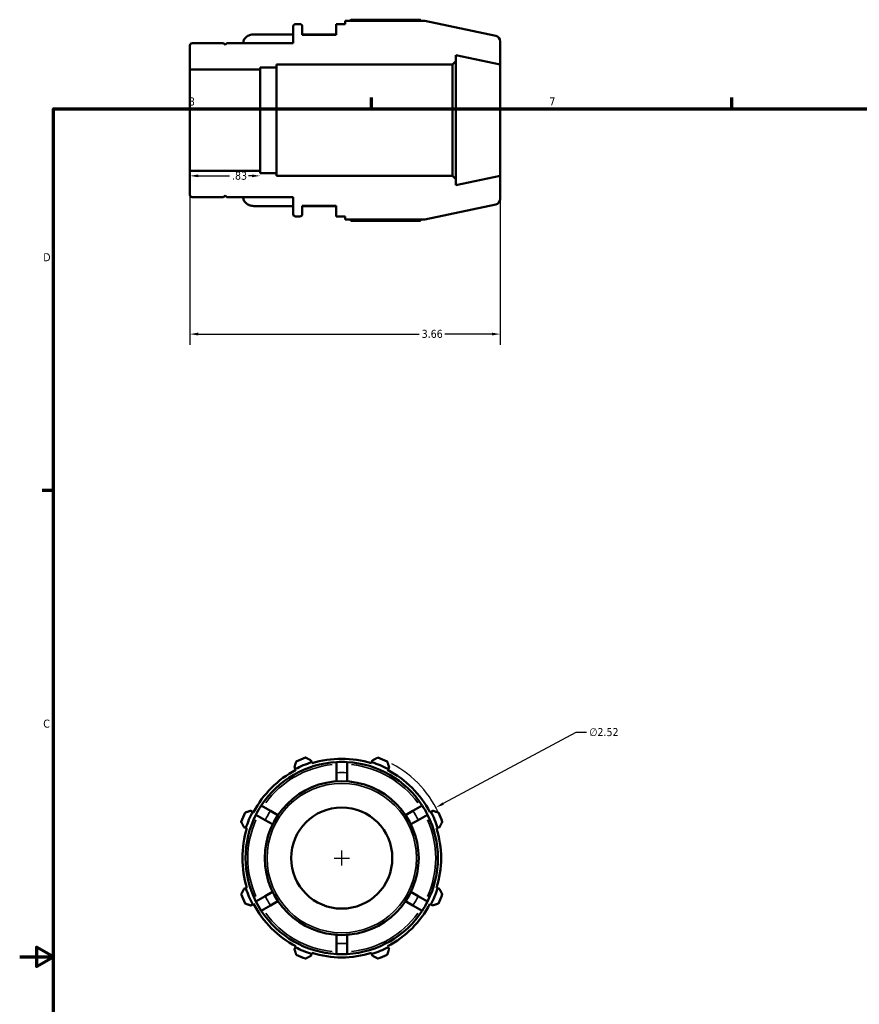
# Model space of a CAD drawing. Header units: inches. Extents: x -1.8 to 36.8, y -1.2 to 25.6.
# Tile 2 of 5: x 0.1 to 10, y 10.4 to 22.1. Entities that reach past the tile are written whole.
import ezdxf

# ---------------------------------------------------------------- set-up
doc = ezdxf.new("R2010")
doc.units = ezdxf.units.IN
doc.header["$MEASUREMENT"] = 0
for name, color, linetype, lineweight in [('Border (ANSI)', 7, 'Continuous', 70), ('Dimension (ANSI)', 7, 'Continuous', 25), ('Visible (ANSI)', 7, 'Continuous', 50), ('Visible Narrow (ANSI)', 7, 'Continuous', 35)]:
    doc.layers.add(name, color=color, linetype=linetype, lineweight=lineweight)
doc.styles.add('Note Text (ANSI)', font='tahoma.ttf')
doc.dimstyles.new('Default (ANSI)', dxfattribs={"dimtxt": 0.094488, "dimasz": 0.098425, "dimexe": 0.125, "dimexo": 0.0625, "dimgap": 0.031496, "dimtad": 0, "dimtih": 1, "dimtoh": 1, "dimrnd": 1e-08, "dimzin": 4, "dimdsep": 46, "dimtxsty": 'Note Text (ANSI)', "dimcen": 0.09, "dimdle": 0.393701, "dimclrd": 256, "dimclre": 256, "dimclrt": 5, "dimadec": 0, "dimazin": 1, "dimtfac": 1, "dimtofl": 0, "dimtmove": 0, "dimatfit": 3, "dimfxl": 1, "dimtolj": 1, "dimtzin": 4, "dimlwd": -1, "dimlwe": -1, "dimarcsym": 0})

# ---------------------------------------------------------------- blocks, each defined once
blk = doc.blocks.new('Borders Default Border')
at = {"layer": 'Border (ANSI)'}
for p, q in [((4.25, 21), (4.25, 21.134)), ((8.5, 21), (8.5, 21.134)), ((0.5, 16.5), (0.366, 16.5))]:
    blk.add_line(p, q, dxfattribs=at)
at = {"layer": 'Border (ANSI)', "flags": 128}
for points in [[(0.5, 1), (0.5, 21), (33.5, 21), (33.5, 1), (0.5, 1)], [(0.1, 11), (0.5, 11), (0.3, 11.115), (0.3, 10.885), (0.5, 11)]]:
    blk.add_lwpolyline(points, dxfattribs=at)
at = {"layer": 'Border (ANSI)', "color": 5, "true_color": 0x0000ff, "char_height": 0.0945, "attachment_point": 7, "style": 'Note Text (ANSI)'}
for s, insert in [('8', (2.094, 21.038)), ('7', (6.346, 21.04)), ('D', (0.378, 19.203)), ('C', (0.378, 13.701))]:
    blk.add_mtext(s, dxfattribs=dict(at, insert=insert))
blk = doc.blocks.new('*D7')
at = {"layer": 'Defpoints', "color": 0, "transparency": 16777216}
for p in [(2.107, 20.866), (2.937, 20.866), (2.937, 20.21)]:
    blk.add_point(p, dxfattribs=at)
at = {"layer": 'Dimension (ANSI)', "transparency": 16777216}
for p, q in [((2.205, 20.21), (2.573, 20.21)), ((2.839, 20.21), (2.797, 20.21))]:
    blk.add_line(p, q, dxfattribs=at)
for points in [[(2.205, 20.226), (2.205, 20.194), (2.107, 20.21)], [(2.839, 20.226), (2.839, 20.194), (2.937, 20.21)]]:
    blk.add_solid(points, dxfattribs=at)
at = {"layer": 'Dimension (ANSI)', "color": 5, "transparency": 16777216, "insert": (2.604, 20.259), "char_height": 0.0945, "attachment_point": 1, "style": 'Note Text (ANSI)'}
blk.add_mtext('\\A1;.83', dxfattribs=at)
blk = doc.blocks.new('*D8')
at = {"layer": 'Defpoints', "color": 0, "transparency": 16777216}
for p in [(5.008, 12.76), (2.788, 11.569)]:
    blk.add_point(p, dxfattribs=at)
at = {"layer": 'Dimension (ANSI)', "transparency": 16777216}
for p, q in [((6.66, 13.647), (5.095, 12.807)), ((6.786, 13.647), (6.66, 13.647)), ((3.898, 12.075), (3.898, 12.255)), ((3.808, 12.165), (3.988, 12.165))]:
    blk.add_line(p, q, dxfattribs=at)
blk.add_arc((3.898, 12.165), 1.26, 22.5437, 61.9499, dxfattribs=at)
blk.add_solid([(5.087, 12.821), (5.103, 12.793), (5.008, 12.76)], dxfattribs=at)
at = {"layer": 'Dimension (ANSI)', "color": 5, "transparency": 16777216, "insert": (6.817, 13.698), "char_height": 0.0945, "attachment_point": 1, "style": 'Note Text (ANSI)'}
blk.add_mtext('\\A1;∅2.52', dxfattribs=at)
blk = doc.blocks.new('*D9')
at = {"layer": 'Defpoints', "color": 0, "transparency": 16777216}
for p in [(2.107, 20.27), (5.767, 20.211), (5.767, 18.344)]:
    blk.add_point(p, dxfattribs=at)
at = {"layer": 'Dimension (ANSI)', "transparency": 16777216}
for p, q in [((2.107, 20.207), (2.107, 18.219)), ((5.767, 20.148), (5.767, 18.219)), ((2.205, 18.344), (4.81, 18.344)), ((5.669, 18.344), (5.114, 18.344))]:
    blk.add_line(p, q, dxfattribs=at)
for points in [[(2.205, 18.361), (2.205, 18.328), (2.107, 18.344)], [(5.669, 18.361), (5.669, 18.328), (5.767, 18.344)]]:
    blk.add_solid(points, dxfattribs=at)
at = {"layer": 'Dimension (ANSI)', "color": 5, "transparency": 16777216, "insert": (4.841, 18.394), "char_height": 0.0945, "attachment_point": 1, "style": 'Note Text (ANSI)'}
blk.add_mtext('\\A1;3.66', dxfattribs=at)

msp = doc.modelspace()

# ---------------------------------------------------------------- linework, layer by layer
at = {"layer": 'Visible (ANSI)'}
for p, q in [((3.327, 21.9739), (3.327, 21.7733)), ((3.4054, 22.0001), (3.3532, 22.0001)), ((3.4316, 21.8741), (3.4316, 21.9739)), ((3.937, 22.0001), (3.8324, 22.0001)), ((3.8324, 22.0001), (3.8324, 21.8741)), ((4.88, 22.0379), (3.937, 22.0379)), ((3.937, 22.0379), (3.937, 22.0001)), ((4.8253, 22.0517), (4.0126, 22.0517)), ((5.7151, 21.8604), (4.88, 22.0379)), ((3.327, 21.8782), (2.8604, 21.8782)), ((3.8324, 21.8782), (3.4316, 21.8782)), ((3.8324, 21.8741), (3.4316, 21.8741)), ((2.107, 21.7471), (2.107, 21.4624)), ((2.5023, 21.7733), (2.1332, 21.7733)), ((2.522, 21.7537), (2.5023, 21.7733)), ((2.5417, 21.7733), (2.522, 21.7537)), ((3.327, 21.7733), (2.5417, 21.7733)), ((5.767, 21.5217), (5.767, 21.7963)), ((5.2442, 21.561), (5.2442, 21.6328)), ((5.2442, 21.6328), (5.767, 21.5217)), ((2.937, 21.4624), (2.937, 21.4889)), ((2.937, 21.4889), (3.127, 21.4889)), ((3.127, 21.4889), (3.127, 21.5217)), ((3.127, 21.5217), (5.2048, 21.5217)), ((3.127, 20.2434), (3.127, 21.4889)), ((5.2048, 21.5217), (5.2442, 21.561)), ((5.2048, 21.5217), (5.2048, 20.2106)), ((5.2442, 20.1713), (5.2442, 21.561)), ((5.767, 20.2106), (5.767, 21.5217)), ((2.107, 21.4624), (2.937, 21.4624)), ((2.107, 20.2699), (2.107, 21.4624)), ((2.937, 20.2699), (2.937, 21.4624)), ((2.937, 20.2699), (2.107, 20.2699)), ((2.107, 20.2699), (2.107, 19.9852)), ((2.937, 20.2434), (2.937, 20.2699)), ((3.127, 20.2434), (2.937, 20.2434)), ((3.127, 20.2106), (3.127, 20.2434)), ((5.2048, 20.2106), (3.127, 20.2106)), ((5.2442, 20.1713), (5.2048, 20.2106)), ((5.767, 20.2106), (5.2442, 20.0995)), ((5.767, 19.936), (5.767, 20.2106)), ((5.2442, 20.0995), (5.2442, 20.1713)), ((2.5023, 19.9589), (2.522, 19.9786)), ((2.522, 19.9786), (2.5417, 19.9589)), ((2.1332, 19.9589), (2.5023, 19.9589)), ((2.5417, 19.9589), (3.327, 19.9589)), ((3.327, 19.9589), (3.327, 19.7584)), ((3.4316, 19.7584), (3.4316, 19.8581)), ((3.4316, 19.8581), (3.8324, 19.8581)), ((3.8324, 19.8581), (3.8324, 19.7321)), ((4.88, 19.6943), (5.7151, 19.8718)), ((3.327, 19.8541), (2.8604, 19.8541)), ((3.8324, 19.8541), (3.4316, 19.8541)), ((3.3532, 19.7321), (3.4054, 19.7321)), ((3.8324, 19.7321), (3.937, 19.7321)), ((3.937, 19.7321), (3.937, 19.6943)), ((3.937, 19.6943), (4.88, 19.6943)), ((4.0126, 19.6806), (4.8253, 19.6806)), ((3.3397, 13.2375), (3.3514, 13.2151)), ((3.5421, 13.2941), (3.5345, 13.3182)), ((3.5459, 13.2821), (3.5421, 13.2941)), ((3.8353, 13.2968), (3.8353, 13.1706)), ((3.9613, 13.1706), (3.9613, 13.2968)), ((4.2544, 13.2941), (4.2506, 13.2821)), ((4.262, 13.3182), (4.2544, 13.2941)), ((4.4452, 13.2151), (4.4568, 13.2375)), ((3.3514, 13.2151), (3.3572, 13.2039)), ((3.8353, 13.1706), (3.8353, 13.0695)), ((3.9613, 13.0695), (3.9613, 13.1706)), ((4.4393, 13.2039), (4.4452, 13.2151)), ((3.0585, 12.7221), (2.9492, 12.7852)), ((4.8473, 12.7852), (4.738, 12.7221)), ((2.8477, 12.7114), (2.8253, 12.7231)), ((2.8589, 12.7056), (2.8477, 12.7114)), ((2.8862, 12.6761), (2.9955, 12.613)), ((3.146, 12.6716), (3.0585, 12.7221)), ((4.738, 12.7221), (4.6505, 12.6716)), ((4.801, 12.613), (4.9103, 12.6761)), ((4.9488, 12.7114), (4.9377, 12.7056)), ((4.9712, 12.7231), (4.9488, 12.7114)), ((2.9955, 12.613), (3.083, 12.5625)), ((4.7135, 12.5625), (4.801, 12.613)), ((2.7447, 12.5283), (2.7687, 12.5207)), ((2.7687, 12.5207), (2.7807, 12.5169)), ((5.0158, 12.5169), (5.0278, 12.5207)), ((5.0278, 12.5207), (5.0519, 12.5283)), ((2.7687, 11.8084), (2.7447, 11.8008)), ((2.7807, 11.8122), (2.7687, 11.8084)), ((3.083, 11.7666), (2.9955, 11.7161)), ((4.801, 11.7161), (4.7135, 11.7666)), ((5.0278, 11.8084), (5.0158, 11.8122)), ((5.0519, 11.8008), (5.0278, 11.8084)), ((2.8253, 11.606), (2.8477, 11.6176)), ((2.8477, 11.6176), (2.8589, 11.6235)), ((2.9955, 11.7161), (2.8862, 11.653)), ((3.0585, 11.607), (3.146, 11.6575)), ((4.6505, 11.6575), (4.738, 11.607)), ((4.9103, 11.653), (4.801, 11.7161)), ((4.9377, 11.6235), (4.9488, 11.6176)), ((4.9488, 11.6176), (4.9712, 11.606)), ((2.9492, 11.5439), (3.0585, 11.607)), ((4.738, 11.607), (4.8473, 11.5439)), ((3.8353, 11.2595), (3.8353, 11.1585)), ((3.8353, 11.1585), (3.8353, 11.0323)), ((3.9613, 11.1585), (3.9613, 11.2595)), ((3.9613, 11.0323), (3.9613, 11.1585)), ((3.3514, 11.114), (3.3397, 11.0916)), ((3.3572, 11.1251), (3.3514, 11.114)), ((3.5345, 11.0109), (3.5421, 11.035)), ((3.5421, 11.035), (3.5459, 11.047)), ((4.2506, 11.047), (4.2544, 11.035)), ((4.2544, 11.035), (4.262, 11.0109)), ((4.4452, 11.114), (4.4393, 11.1251)), ((4.4568, 11.0916), (4.4452, 11.114))]:
    msp.add_line(p, q, dxfattribs=at)
for radius in [0.9072, 0.5963]:
    msp.add_circle((3.8983, 12.1645), radius, dxfattribs=at)
for centre, radius, start, end in [((3.3532, 21.9739), 0.0262, 90, 180), ((3.4054, 21.9739), 0.0262, 0, 90), ((5.7015, 21.7963), 0.0656, 0, 78), ((2.1332, 21.7471), 0.0262, 90, 180), ((2.1332, 19.9852), 0.0262, 180, 270), ((5.7015, 19.936), 0.0656, 282, 0), ((3.3532, 19.7584), 0.0262, 180, 270), ((3.4054, 19.7584), 0.0262, 270, 0), ((3.8983, 12.1645), 1.134, 93.18474, 146.81526), ((3.8983, 12.1645), 1.1844, 107.5, 117.5), ((3.8983, 12.1645), 1.26, 109.79198, 115.20802), ((3.8983, 12.1645), 1.1718, 72.5, 107.5), ((3.8983, 12.1645), 1.134, 86.81526, 93.18474), ((3.8983, 12.1645), 1.134, 33.18474, 86.81526), ((3.8983, 12.1645), 1.1844, 62.5, 72.5), ((3.8983, 12.1645), 1.26, 64.79198, 70.20802), ((3.8983, 12.1645), 1.1718, 117.5, 152.5), ((3.8983, 12.1645), 1.1718, 27.5, 62.5), ((3.8983, 12.1645), 1.134, 146.81526, 153.18474), ((3.8983, 12.1645), 1.134, 26.81526, 33.18474), ((3.8983, 12.1645), 1.26, 154.79198, 160.20802), ((3.8983, 12.1645), 1.134, 153.18474, 206.81526), ((3.8983, 12.1645), 1.1844, 152.5, 162.5), ((3.8983, 12.1645), 1.134, 333.18474, 26.81526), ((3.8983, 12.1645), 1.1844, 17.5, 27.5), ((3.8983, 12.1645), 1.26, 19.79198, 25.20802), ((3.8983, 12.1645), 1.1718, 162.5, 197.5), ((3.8983, 12.1645), 1.1718, 342.5, 17.5), ((3.8983, 12.1645), 1.26, 199.79198, 205.20802), ((3.8983, 12.1645), 1.1844, 197.5, 207.5), ((3.8983, 12.1645), 1.1844, 332.5, 342.5), ((3.8983, 12.1645), 1.26, 334.79198, 340.20802), ((3.8983, 12.1645), 1.1718, 207.5, 242.5), ((3.8983, 12.1645), 1.134, 206.81526, 213.18474), ((3.8983, 12.1645), 1.1718, 297.5, 332.5), ((3.8983, 12.1645), 1.134, 326.81526, 333.18474), ((3.8983, 12.1645), 1.134, 213.18474, 266.81526), ((3.8983, 12.1645), 1.134, 273.18474, 326.81526), ((3.8983, 12.1645), 1.1844, 242.5, 252.5), ((3.8983, 12.1645), 1.1718, 252.5, 287.5), ((3.8983, 12.1645), 1.134, 266.81526, 273.18474), ((3.8983, 12.1645), 1.1844, 287.5, 297.5), ((3.8983, 12.1645), 1.26, 244.79198, 250.20802), ((3.8983, 12.1645), 1.26, 289.79198, 295.20802)]:
    msp.add_arc(centre, radius, start, end, dxfattribs=at)
for points, weights in [([(3.9906, 22.0379), (4.0014, 22.0448), (4.0126, 22.0517)], [1.0099309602, 1.01166520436, 1.01325228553]), ([(4.8324, 22.0379), (4.8289, 22.0448), (4.8253, 22.0517)], [1.00043508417, 1.00029162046, 1]), ([(4.0126, 19.6806), (4.0014, 19.6875), (3.9906, 19.6943)], [1.01325228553, 1.01166520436, 1.0099309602]), ([(4.8253, 19.6806), (4.8289, 19.6875), (4.8324, 19.6943)], [1, 1.00029162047, 1.00043508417]), ([(3.3616, 13.3045), (3.3505, 13.2703), (3.3397, 13.2375)], [1.01325228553, 1.00953473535, 1.00500973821]), ([(3.5345, 13.3182), (3.5037, 13.3338), (3.4716, 13.3501)], [1.00500973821, 1.00953473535, 1.01325228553]), ([(4.3249, 13.3501), (4.2928, 13.3338), (4.262, 13.3182)], [1.01325228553, 1.00953473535, 1.00500973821]), ([(4.4568, 13.2375), (4.4461, 13.2703), (4.4349, 13.3045)], [1.00500973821, 1.00953473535, 1.01325228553]), ([(2.8253, 12.7231), (2.7925, 12.7123), (2.7583, 12.7012)], [1.00500973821, 1.00953473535, 1.01325228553]), ([(5.0383, 12.7012), (5.004, 12.7123), (4.9712, 12.7231)], [1.01325228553, 1.00953473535, 1.00500973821]), ([(2.7127, 12.5912), (2.729, 12.5591), (2.7447, 12.5283)], [1.01325228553, 1.00953473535, 1.00500973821]), ([(5.0519, 12.5283), (5.0675, 12.5591), (5.0838, 12.5912)], [1.00500973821, 1.00953473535, 1.01325228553]), ([(2.7447, 11.8008), (2.729, 11.77), (2.7127, 11.7379)], [1.00500973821, 1.00953473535, 1.01325228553]), ([(5.0838, 11.7379), (5.0675, 11.77), (5.0519, 11.8008)], [1.01325228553, 1.00953473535, 1.00500973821]), ([(2.7583, 11.6279), (2.7925, 11.6167), (2.8253, 11.606)], [1.01325228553, 1.00953473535, 1.00500973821]), ([(4.9712, 11.606), (5.004, 11.6167), (5.0383, 11.6279)], [1.00500973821, 1.00953473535, 1.01325228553]), ([(3.3397, 11.0916), (3.3505, 11.0588), (3.3616, 11.0245)], [1.00500973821, 1.00953473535, 1.01325228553]), ([(4.4349, 11.0245), (4.4461, 11.0588), (4.4568, 11.0916)], [1.01325228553, 1.00953473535, 1.00500973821]), ([(3.4716, 10.979), (3.5037, 10.9953), (3.5345, 11.0109)], [1.01325228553, 1.00953473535, 1.00500973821]), ([(4.262, 11.0109), (4.2928, 10.9953), (4.3249, 10.979)], [1.00500973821, 1.00953473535, 1.01325228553])]:
    msp.add_rational_spline(points, weights, degree=2, dxfattribs=at)
for points, knots in [([(2.7346, 21.7733), (2.7353, 21.7858), (2.7387, 21.7996), (2.75, 21.8232), (2.7603, 21.8366), (2.7823, 21.8557), (2.7979, 21.8647), (2.8266, 21.875), (2.8449, 21.8782), (2.8604, 21.8782)], [-0.46155324, -0.46155324, -0.46155324, -0.46155324, -0.35565456, -0.35565456, -0.23705573, -0.23705573, -0.11848092, -0.11848092, 0, 0, 0, 0]), ([(2.8604, 19.8541), (2.8449, 19.8541), (2.8266, 19.8572), (2.7979, 19.8676), (2.7823, 19.8766), (2.7603, 19.8956), (2.75, 19.9091), (2.7387, 19.9327), (2.7353, 19.9465), (2.7346, 19.9589)], [0, 0, 0, 0, 0.11848092, 0.11848092, 0.23705573, 0.23705573, 0.35565456, 0.35565456, 0.46155324, 0.46155324, 0.46155324, 0.46155324])]:
    msp.add_open_spline(points, degree=3, knots=knots, dxfattribs=at)
at = {"layer": 'Visible Narrow (ANSI)'}
msp.add_circle((3.8983, 12.1645), 0.881, dxfattribs=at)
for radius, start, end in [(1.1078, 95.93418, 144.06582), (1.1078, 35.93418, 84.06582), (1.008, 86.77501, 93.22499), (1.008, 146.77501, 153.22499), (1.008, 26.77501, 33.22499), (1.1078, 155.93418, 204.06582), (1.1078, 335.93418, 24.06582), (1.008, 206.77501, 213.22499), (1.008, 326.77501, 333.22499), (1.1078, 215.93418, 264.06582), (1.1078, 275.93418, 324.06582), (1.008, 266.77501, 273.22499)]:
    msp.add_arc((3.8983, 12.1645), radius, start, end, dxfattribs=at)

# ---------------------------------------------------------------- block references
msp.add_blockref('Borders Default Border', (0, 0))

# ---------------------------------------------------------------- dimensions: what is measured, and where the dimension line sits
at = {"layer": 'Dimension (ANSI)'}
for base, p1, p2, override, picture, middle in [((2.937, 20.21), (2.107, 20.8661), (2.937, 20.8661), {"dimgap": 0.031496, "dimtih": 0, "dimtoh": 0, "dimdec": 2, "dimse1": 1, "dimse2": 1, "dimtol": 0, "dimlim": 0, "dimtp": 0, "dimtm": 0, "dimtdec": 2, "dimatfit": 1}, '*D7', (2.685, 20.21)), ((5.767, 18.3445), (2.107, 20.2699), (5.767, 20.2106), {"dimgap": 0.031496, "dimtih": 0, "dimtoh": 0, "dimdec": 2, "dimtol": 0, "dimlim": 0, "dimtp": 0, "dimtm": 0, "dimtdec": 2, "dimatfit": 1}, '*D9', (4.962, 18.3445))]:
    dim = msp.add_linear_dim(base=base, p1=p1, p2=p2, angle=180, dimstyle='Default (ANSI)', override=override, dxfattribs=at)
    dim.commit()
    dim.dimension.update_dxf_attribs({"geometry": picture, "text_midpoint": middle, "dimtype": 160})
dim = msp.add_diameter_dim_2p(p1=(2.7881, 11.5686), p2=(5.0084, 12.7605), dimstyle='Default (ANSI)', override={"dimgap": 0.031496, "dimdec": 2, "dimlfac": 1, "dimtol": 0, "dimlim": 0, "dimtp": 0, "dimtm": 0, "dimtdec": 2}, dxfattribs=at)
dim.commit()
dim.dimension.update_dxf_attribs({"geometry": '*D8', "text_midpoint": (6.989, 13.6473), "dimtype": 163})

doc.saveas('drawing.dxf')
